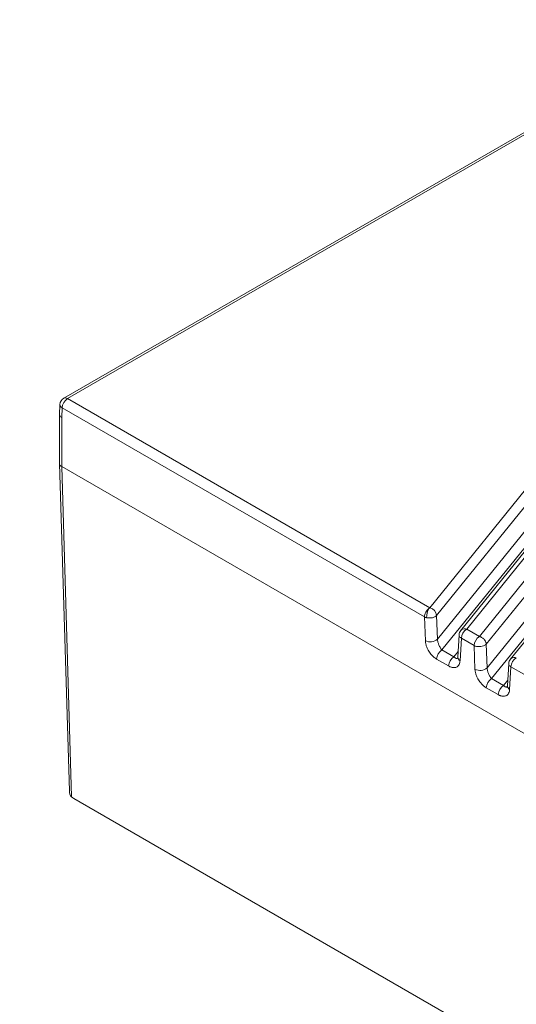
# Model space of a CAD drawing. Header units: millimetres. Extents: x 0 to 420, y 0 to 297.
# Tile 3 of 21: x 100 to 133, y 34 to 99. Entities that reach past the tile are written whole.
import ezdxf

# ---------------------------------------------------------------- set-up
doc = ezdxf.new("R2010")
doc.units = ezdxf.units.MM
doc.layers.add('文字层', color=3, linetype='Continuous', lineweight=25)
doc.styles.add('SLDTEXTSTYLE0', font='TXT', dxfattribs={"width": 0.7, "bigfont": 'bigfont'})
doc.styles.add('SLDTEXTSTYLE1', font='TXT', dxfattribs={"width": 0.7})

# ---------------------------------------------------------------- blocks, each defined once
blk = doc.blocks.new('SW_NOTE_0')
at = {"layer": '文字层', "color": 0, "char_height": 3.5, "attachment_point": 1}
for s, insert, style in [('技术要求：', (0, 4.512), 'SLDTEXTSTYLE0'), ('1.尖角锐边倒钝，去除毛刺飞边；', (0, -0.488), 'SLDTEXTSTYLE0'), ('2.未注圆角半径RX；', (0, -5.488), 'SLDTEXTSTYLE0'), ('3.', (0, -10.488), 'SLDTEXTSTYLE1')]:
    blk.add_mtext(s, dxfattribs=dict(at, insert=insert, style=style))

msp = doc.modelspace()

# ---------------------------------------------------------------- linework, layer by layer
at = {"color": 7, "linetype": 'Continuous', "lineweight": 18}
for p, q in [((146.116, 98.751), (102.72, 73.699)), ((102.97, 73.674), (146.366, 98.727)), ((154.553, 94), (126.951, 59.83)), ((155.005, 93.492), (127.404, 59.321)), ((129.391, 58.422), (156.993, 92.592)), ((127.462, 57.749), (155.093, 91.955)), ((156.604, 92.498), (128.99, 58.312)), ((157.837, 92.105), (130.236, 57.934)), ((155.399, 91.265), (127.754, 57.041)), ((158.289, 91.596), (130.688, 57.426)), ((159.888, 90.602), (132.274, 56.416)), ((130.747, 55.853), (158.377, 90.059)), ((158.683, 89.369), (131.038, 55.145)), ((126.951, 59.83), (102.97, 73.674)), ((102.47, 73.289), (102.439, 72.609)), ((102.586, 72.418), (102.616, 73.069)), ((102.616, 73.069), (126.598, 59.225)), ((102.44, 72.64), (102.44, 69.362)), ((102.586, 69.175), (102.586, 72.418)), ((102.44, 69.383), (103.095, 47.703)), ((166.744, 32.137), (102.586, 69.175)), ((102.586, 69.175), (103.247, 47.312)), ((127.462, 57.749), (127.404, 59.321)), ((126.598, 59.225), (126.656, 57.652)), ((128.892, 58.043), (128.805, 56.554)), ((130.236, 57.934), (129.391, 58.422)), ((128.95, 56.328), (129.038, 57.816)), ((129.038, 57.816), (129.882, 57.329)), ((130.259, 57.928), (130.236, 57.934)), ((130.747, 55.853), (130.688, 57.426)), ((128.545, 56.584), (127.754, 57.041)), ((129.882, 57.329), (129.941, 55.756)), ((127.4, 56.435), (128.191, 55.979)), ((132.176, 56.147), (132.089, 54.659)), ((132.234, 54.432), (132.322, 55.921)), ((132.322, 55.921), (133.166, 55.433)), ((131.829, 54.688), (131.038, 55.145)), ((130.685, 54.54), (131.475, 54.083)), ((167.074, 10.445), (103.381, 47.215))]:
    msp.add_line(p, q, dxfattribs=at)
at = {"color": 8, "linetype": 'Continuous', "lineweight": 18}
for p, q in [((128.545, 56.584), (128.827, 56.933)), ((131.829, 54.688), (132.111, 55.037))]:
    msp.add_line(p, q, dxfattribs=at)
at = {"color": 7, "linetype": 'Continuous', "lineweight": 18}
for centre, radius, start, end in [((102.97, 73.266), 0.5, 119.99731, 177.31562), ((103.385, 73.026), 0.77, 122.65226, 176.77035), ((127.906, 59.207), 1.167, 149.75435, 181.49844), ((126.8, 59.24), 0.609, 7.68708, 75.62218), ((129.391, 58.013), 0.5, 141.23431, 176.64892), ((129.807, 57.773), 0.77, 122.65226, 176.77035), ((126.983, 58.336), 0.758, 244.44854, 309.20477), ((130.651, 57.286), 0.77, 122.65226, 176.77035), ((128.17, 56.392), 0.77, 122.65226, 176.77035), ((128.96, 55.935), 0.77, 122.65226, 176.77035), ((132.675, 56.117), 0.5, 141.23431, 176.64892), ((133.091, 55.877), 0.77, 122.65226, 176.77035), ((130.267, 56.44), 0.758, 244.44854, 309.20477), ((131.454, 54.496), 0.77, 122.65226, 176.77035), ((132.245, 54.04), 0.77, 122.65226, 176.77035)]:
    msp.add_arc(centre, radius, start, end, dxfattribs=at)
at = {"color": 8, "linetype": 'Continuous', "lineweight": 18}
for centre, radius, start, end in [((102.824, 73.475), 0.247, 53.82896, 114.86058), ((129.067, 56.563), 0.262, 181.89024, 243.63221), ((132.351, 54.667), 0.262, 181.89024, 243.63221)]:
    msp.add_arc(centre, radius, start, end, dxfattribs=at)
for points, knots in [([(102.616, 73.069), (102.577, 73.101), (102.498, 73.163), (102.457, 73.247), (102.472, 73.287), (102.473, 73.289)], [0, 0, 0, 0, 0.482103, 0.964206, 1, 1, 1, 1]), ([(129.038, 57.816), (129.005, 57.841), (128.941, 57.89), (128.894, 57.971), (128.896, 58.022), (128.897, 58.042)], [0, 0, 0, 0, 0.373277, 0.746553, 1, 1, 1, 1]), ([(129.391, 58.422), (129.334, 58.431), (129.22, 58.45), (129.082, 58.41), (129.029, 58.348), (129.008, 58.323)], [0, 0, 0, 0, 0.3674968, 0.7349935, 1, 1, 1, 1]), ([(128.812, 56.532), (128.806, 56.523), (128.79, 56.498), (128.738, 56.474), (128.655, 56.486), (128.581, 56.551), (128.545, 56.584)], [0, 0, 0, 0, 0.101204, 0.276004, 0.642025, 1, 1, 1, 1]), ([(132.322, 55.921), (132.29, 55.945), (132.225, 55.994), (132.178, 56.075), (132.18, 56.126), (132.181, 56.146)], [0, 0, 0, 0, 0.373277, 0.746553, 1, 1, 1, 1]), ([(132.675, 56.526), (132.618, 56.535), (132.505, 56.554), (132.366, 56.514), (132.314, 56.452), (132.292, 56.427)], [0, 0, 0, 0, 0.367497, 0.734994, 1, 1, 1, 1]), ([(132.096, 54.636), (132.09, 54.627), (132.074, 54.602), (132.023, 54.578), (131.939, 54.59), (131.865, 54.656), (131.829, 54.688)], [0, 0, 0, 0, 0.101204, 0.276004, 0.642025, 1, 1, 1, 1])]:
    msp.add_open_spline(points, degree=3, knots=knots, dxfattribs=at)
at = {"color": 7, "linetype": 'Continuous', "lineweight": 18}
for points, knots in [([(102.443, 72.631), (102.442, 72.619), (102.44, 72.587), (102.462, 72.533), (102.508, 72.471), (102.56, 72.436), (102.586, 72.418)], [0, 0, 0, 0, 0.1502723, 0.4170132, 0.7002596, 1, 1, 1, 1]), ([(102.586, 69.175), (102.553, 69.197), (102.482, 69.245), (102.441, 69.319), (102.442, 69.363), (102.443, 69.373)], [0, 0, 0, 0, 0.397488, 0.86281, 1, 1, 1, 1]), ([(126.598, 59.225), (126.599, 59.321), (126.631, 59.434), (126.739, 59.64), (126.816, 59.733), (126.898, 59.795)], [0, 0, 0, 0, 0.5, 0.5, 1, 1, 1, 1]), ([(127.404, 59.321), (127.348, 59.257), (127.244, 59.204), (126.998, 59.15), (126.858, 59.15), (126.739, 59.176)], [0, 0, 0, 0, 0.5, 0.5, 1, 1, 1, 1]), ([(126.656, 57.652), (126.658, 57.63), (126.66, 57.582), (126.671, 57.505), (126.69, 57.417), (126.727, 57.284), (126.791, 57.128), (126.883, 56.958), (126.992, 56.798), (127.125, 56.646), (127.268, 56.519), (127.359, 56.461), (127.4, 56.435)], [0, 0, 0, 0, 0.05008, 0.105702, 0.166939, 0.233953, 0.383242, 0.490525, 0.601792, 0.753075, 0.88937, 1, 1, 1, 1]), ([(127.754, 57.041), (127.744, 57.051), (127.71, 57.089), (127.638, 57.189), (127.566, 57.328), (127.515, 57.466), (127.487, 57.564), (127.468, 57.661), (127.464, 57.719), (127.462, 57.749)], [0, 0, 0, 0, 0.069779, 0.251983, 0.531594, 0.653308, 0.771004, 0.885781, 1, 1, 1, 1]), ([(130.589, 57.348), (130.496, 57.296), (130.366, 57.264), (130.105, 57.257), (129.975, 57.282), (129.882, 57.329)], [0, 0, 0, 0, 0.5, 0.5, 1, 1, 1, 1]), ([(130.688, 57.426), (130.686, 57.445), (130.682, 57.483), (130.667, 57.539), (130.647, 57.589), (130.624, 57.632), (130.601, 57.67), (130.578, 57.702), (130.541, 57.747), (130.49, 57.798), (130.416, 57.854), (130.355, 57.889), (130.3, 57.913), (130.272, 57.923), (130.259, 57.928)], [0, 0, 0, 0, 0.09697, 0.185439, 0.265404, 0.336861, 0.399809, 0.454243, 0.500164, 0.644441, 0.750003, 0.874936, 0.937468, 1, 1, 1, 1]), ([(128.191, 55.979), (128.212, 55.968), (128.254, 55.944), (128.32, 55.916), (128.39, 55.892), (128.493, 55.87), (128.604, 55.869), (128.716, 55.904), (128.809, 55.964), (128.887, 56.064), (128.936, 56.191), (128.946, 56.286), (128.95, 56.328)], [0, 0, 0, 0, 0.055332, 0.115088, 0.179216, 0.24769, 0.405512, 0.509892, 0.623132, 0.766036, 0.897111, 1, 1, 1, 1]), ([(128.805, 56.555), (128.804, 56.542), (128.802, 56.523), (128.805, 56.525), (128.805, 56.526)], [0, 0, 0, 0, 0.697927, 1, 1, 1, 1]), ([(129.941, 55.756), (129.942, 55.734), (129.944, 55.687), (129.955, 55.609), (129.974, 55.522), (130.011, 55.388), (130.075, 55.232), (130.168, 55.062), (130.276, 54.903), (130.409, 54.75), (130.552, 54.623), (130.644, 54.565), (130.685, 54.54)], [0, 0, 0, 0, 0.05008, 0.105702, 0.166939, 0.233953, 0.383242, 0.490525, 0.601792, 0.753075, 0.88937, 1, 1, 1, 1]), ([(131.038, 55.145), (131.028, 55.155), (130.994, 55.193), (130.922, 55.293), (130.85, 55.432), (130.799, 55.571), (130.771, 55.668), (130.752, 55.765), (130.748, 55.824), (130.747, 55.853)], [0, 0, 0, 0, 0.06978, 0.251983, 0.531594, 0.653308, 0.771004, 0.885781, 1, 1, 1, 1]), ([(131.475, 54.083), (131.496, 54.072), (131.538, 54.048), (131.604, 54.02), (131.674, 53.996), (131.777, 53.974), (131.888, 53.974), (132, 54.008), (132.093, 54.069), (132.171, 54.168), (132.22, 54.295), (132.23, 54.39), (132.234, 54.432)], [0, 0, 0, 0, 0.055332, 0.115088, 0.179216, 0.24769, 0.405512, 0.509892, 0.623132, 0.766036, 0.897111, 1, 1, 1, 1]), ([(132.089, 54.659), (132.088, 54.646), (132.086, 54.627), (132.089, 54.629), (132.089, 54.63)], [0, 0, 0, 0, 0.697927, 1, 1, 1, 1]), ([(103.104, 47.704), (103.107, 47.632), (103.112, 47.52), (103.174, 47.39), (103.224, 47.338), (103.247, 47.312)], [0, 0, 0, 0, 0.483291, 0.753493, 1, 1, 1, 1])]:
    msp.add_open_spline(points, degree=3, knots=knots, dxfattribs=at)
for points in [[(126.898, 59.795), (126.916, 59.808), (126.933, 59.82), (126.951, 59.83)], [(126.739, 59.176), (126.687, 59.188), (126.639, 59.204), (126.598, 59.225)], [(130.688, 57.426), (130.663, 57.397), (130.63, 57.371), (130.589, 57.348)], [(103.381, 47.215), (103.336, 47.24), (103.291, 47.273), (103.247, 47.312)]]:
    msp.add_open_spline(points, degree=3, dxfattribs=at)

# ---------------------------------------------------------------- block references
at = {"layer": '文字层'}
msp.add_blockref('SW_NOTE_0', (36.867, 28.864), dxfattribs=at)

doc.saveas('drawing.dxf')
